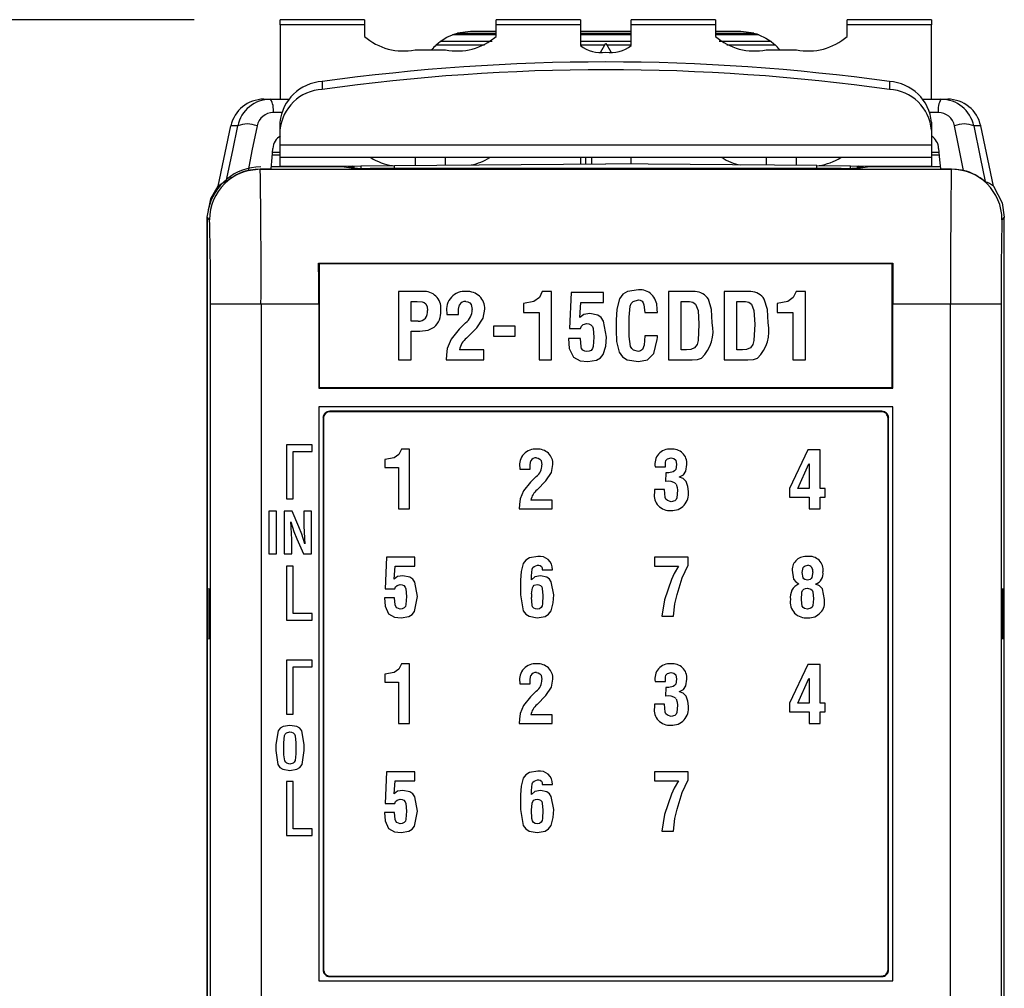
# Model space of a CAD drawing. Header units: millimetres. Extents: x 0 to 559, y 0 to 432.
# Tile 7 of 24: x 127 to 157, y 172 to 200. Entities that reach past the tile are written whole.
import ezdxf

# ---------------------------------------------------------------- set-up
doc = ezdxf.new("R2010")
doc.units = ezdxf.units.MM
doc.header["$LTSCALE"] = 2
doc.layers.add('DIMENSIONS', color=140, linetype='Continuous', lineweight=25)
doc.styles.add('SLDTEXTSTYLE0', font='TXT', dxfattribs={"width": 0.7})
doc.dimstyles.new('SLDDIMSTYLE0', dxfattribs={"dimtxt": 4.316016, "dimasz": 6.604, "dimexe": 0, "dimexo": 0.0625, "dimgap": 1.079004, "dimtad": 0, "dimtih": 1, "dimtoh": 1, "dimdec": 1, "dimrnd": 1e-09, "dimzin": 12, "dimdsep": 46, "dimtxsty": 'SLDTEXTSTYLE0', "dimsah": 1, "dimcen": 0.09, "dimadec": 0, "dimazin": 3, "dimtfac": 1, "dimtdec": 1, "dimtofl": 0, "dimtmove": 0, "dimatfit": 3, "dimfxl": 0, "dimfrac": 2, "dimtolj": 1, "dimtzin": 12, "dimarcsym": 0})

# ---------------------------------------------------------------- blocks, each defined once
blk = doc.blocks.new('_D')
at = {"layer": 'DIMENSIONS'}
for p, q in [((132.637, 200.337), (100.158, 200.337)), ((106.508, 200.337), (106.508, 155.898)), ((100.096, 148.073), (98.646, 148.073)), ((98.646, 148.073), (98.646, 141.213)), ((112.921, 148.073), (114.37, 148.073)), ((114.37, 148.073), (114.37, 141.213)), ((98.646, 141.213), (100.096, 141.213)), ((114.37, 141.213), (112.921, 141.213)), ((106.508, 95.809), (106.508, 140.247)), ((142.287, 95.809), (100.158, 95.809))]:
    blk.add_line(p, q, dxfattribs=at)
for points in [[(106.508, 200.337), (105.492, 193.733), (107.524, 193.733)], [(106.508, 95.809), (107.524, 102.413), (105.492, 102.413)]]:
    blk.add_solid(points, dxfattribs=at)
at = {"layer": 'DIMENSIONS', "char_height": 4.2333, "attachment_point": 1, "style": 'SLDTEXTSTYLE0'}
for s, insert in [('104.5', (98.3, 154.496)), ('4.12', (100.096, 146.67))]:
    blk.add_mtext(s, dxfattribs=dict(at, insert=insert))

msp = doc.modelspace()

# ---------------------------------------------------------------- linework, layer by layer
for p, q in [((137.677, 200.337), (135.177, 200.337)), ((135.177, 200.182), (135.177, 200.337)), ((137.677, 200.182), (135.177, 200.182)), ((135.177, 200.182), (135.177, 197.982)), ((137.677, 200.337), (137.677, 200.182)), ((137.677, 200.182), (137.677, 199.84)), ((144.077, 200.337), (141.577, 200.337)), ((141.577, 200.182), (141.577, 200.337)), ((141.577, 199.84), (141.577, 200.182)), ((144.077, 200.182), (141.577, 200.182)), ((144.077, 200.337), (144.077, 200.182)), ((144.077, 200.182), (144.077, 199.577)), ((148.077, 200.337), (145.577, 200.337)), ((145.577, 200.182), (145.577, 200.337)), ((145.577, 199.577), (145.577, 200.182)), ((148.077, 200.182), (145.577, 200.182)), ((148.077, 200.337), (148.077, 200.182)), ((148.077, 200.182), (148.077, 199.84)), ((154.477, 200.337), (151.977, 200.337)), ((151.977, 200.182), (151.977, 200.337)), ((151.977, 199.84), (151.977, 200.182)), ((154.477, 200.182), (151.977, 200.182)), ((154.477, 200.337), (154.477, 200.182)), ((154.477, 197.982), (154.477, 200.182)), ((141.577, 199.891), (140.286, 199.891)), ((140.824, 199.989), (140.435, 199.939)), ((140.435, 199.939), (141.577, 199.939)), ((141.577, 199.989), (140.824, 199.989)), ((145.577, 199.989), (144.077, 199.989)), ((144.077, 199.939), (145.577, 199.939)), ((145.577, 199.891), (144.077, 199.891)), ((148.824, 199.989), (148.077, 199.989)), ((148.077, 199.939), (149.213, 199.939)), ((149.363, 199.891), (148.077, 199.891)), ((149.213, 199.939), (148.824, 199.989)), ((139.805, 199.59), (141.237, 199.59)), ((141.466, 199.691), (139.924, 199.691)), ((145.577, 199.691), (144.077, 199.691)), ((144.077, 199.59), (144.795, 199.59)), ((144.676, 199.384), (144.824, 199.641)), ((144.824, 199.641), (144.973, 199.383)), ((144.854, 199.59), (145.577, 199.59)), ((149.724, 199.691), (148.187, 199.691)), ((148.417, 199.59), (149.844, 199.59)), ((139.177, 199.445), (140.077, 199.445)), ((149.577, 199.445), (150.477, 199.445)), ((136.425, 198.503), (136.425, 198.273)), ((153.229, 198.503), (153.229, 198.273)), ((134.699, 197.982), (134.897, 197.982)), ((134.897, 197.982), (135.434, 197.982)), ((154.22, 197.982), (154.756, 197.982)), ((154.756, 197.982), (154.955, 197.982)), ((135.219, 197.586), (134.977, 197.586)), ((154.677, 197.586), (154.434, 197.586)), ((133.342, 195.408), (133.72, 197.189)), ((133.924, 197.189), (133.72, 197.189)), ((135.177, 197.065), (135.177, 197.296)), ((154.477, 197.296), (154.477, 197.065)), ((155.933, 197.189), (155.73, 197.189)), ((156.311, 195.408), (155.933, 197.189)), ((135.177, 196.631), (135.177, 197.065)), ((154.477, 197.065), (154.477, 196.631)), ((135.177, 196.631), (154.477, 196.631)), ((135.177, 196.25), (135.177, 196.631)), ((154.477, 196.631), (154.477, 196.25)), ((135.177, 196.321), (134.95, 196.321)), ((135.177, 196.399), (134.951, 196.399)), ((154.702, 196.399), (154.477, 196.399)), ((154.704, 196.321), (154.477, 196.321)), ((137.324, 196.002), (134.981, 195.982)), ((154.477, 196.25), (135.177, 196.25)), ((135.177, 195.995), (135.177, 196.25)), ((135.177, 195.995), (136.485, 195.995)), ((137.324, 196.002), (137.57, 196.004)), ((137.324, 196.002), (137.324, 195.964)), ((137.57, 196.004), (138.568, 196.013)), ((137.57, 196.004), (137.57, 195.933)), ((138.568, 196.013), (144.824, 196.068)), ((138.568, 195.932), (138.568, 196.013)), ((139.177, 196.25), (139.177, 196.018)), ((140.077, 196.026), (140.077, 196.25)), ((144.077, 196.25), (144.077, 196.061)), ((144.227, 196.25), (144.227, 196.062)), ((144.407, 196.25), (144.407, 196.064)), ((151.08, 196.013), (144.824, 196.068)), ((145.577, 196.061), (145.577, 196.25)), ((149.577, 196.25), (149.577, 196.026)), ((150.477, 196.018), (150.477, 196.25)), ((151.08, 196.013), (152.079, 196.004)), ((151.08, 195.932), (151.08, 196.013)), ((152.079, 196.004), (152.324, 196.002)), ((152.079, 195.933), (152.079, 196.004)), ((152.324, 195.964), (152.324, 196.002)), ((154.668, 195.982), (152.324, 196.002)), ((153.163, 195.995), (154.477, 195.995)), ((154.477, 196.25), (154.477, 195.995)), ((154.477, 195.995), (154.477, 195.982)), ((134.229, 195.872), (134.588, 195.916)), ((134.588, 195.916), (134.592, 195.911)), ((134.592, 195.911), (155.062, 195.911)), ((137.077, 195.982), (134.922, 195.982)), ((137.077, 195.982), (137.351, 195.936)), ((137.382, 195.964), (137.19, 195.963)), ((151.804, 195.932), (137.85, 195.932)), ((152.464, 195.963), (152.266, 195.964)), ((152.303, 195.936), (152.577, 195.982)), ((154.732, 195.982), (152.577, 195.982)), ((155.062, 195.911), (155.066, 195.916)), ((133.019, 194.378), (133.022, 194.469)), ((133.019, 162.103), (133.019, 194.378)), ((133.092, 194.412), (133.022, 194.482)), ((133.022, 194.482), (133.022, 162.621)), ((156.632, 194.482), (156.562, 194.412)), ((156.632, 169.482), (156.632, 194.482)), ((136.32, 193.128), (136.341, 193.108)), ((136.32, 193.128), (153.333, 193.128)), ((136.341, 193.108), (136.341, 189.436)), ((153.313, 193.108), (136.341, 193.108)), ((153.333, 193.128), (153.313, 193.108)), ((153.313, 189.436), (153.313, 193.108)), ((139.459, 192.283), (138.69, 192.284)), ((138.69, 192.284), (138.69, 190.257)), ((143.222, 192.284), (142.947, 192.284)), ((143.222, 190.257), (143.222, 192.284)), ((143.801, 192.258), (143.75, 191.185)), ((144.76, 192.258), (143.801, 192.258)), ((144.76, 191.961), (144.76, 192.258)), ((146.682, 192.284), (146.682, 190.257)), ((147.472, 192.283), (146.682, 192.284)), ((148.336, 192.284), (148.336, 190.257)), ((149.125, 192.283), (148.336, 192.284)), ((150.738, 192.284), (150.464, 192.284)), ((150.738, 190.257), (150.738, 192.284)), ((134.614, 191.912), (133.114, 191.912)), ((133.114, 162.621), (133.114, 191.912)), ((134.614, 191.912), (134.614, 162.621)), ((136.327, 191.912), (134.614, 191.912)), ((136.327, 191.912), (136.327, 189.422)), ((139.063, 191.407), (139.063, 191.986)), ((139.063, 191.986), (139.237, 191.986)), ((142.391, 191.932), (142.392, 191.661)), ((144.061, 191.518), (144.086, 191.961)), ((144.086, 191.961), (144.76, 191.961)), ((147.055, 191.986), (147.307, 191.986)), ((147.055, 190.555), (147.055, 191.986)), ((148.709, 190.555), (148.709, 191.986)), ((148.709, 191.986), (148.961, 191.986)), ((149.908, 191.932), (149.908, 191.661)), ((153.327, 189.422), (153.327, 191.912)), ((155.04, 191.912), (153.327, 191.912)), ((155.04, 169.482), (155.04, 191.912)), ((156.54, 191.912), (155.04, 191.912)), ((156.54, 191.912), (156.54, 169.482)), ((140.118, 191.658), (140.118, 191.602)), ((142.392, 191.661), (142.849, 191.661)), ((142.849, 191.661), (142.849, 190.257)), ((145.981, 191.658), (146.354, 191.659)), ((149.908, 191.661), (150.366, 191.661)), ((150.366, 191.661), (150.366, 190.257)), ((139.266, 191.406), (139.063, 191.407)), ((140.118, 191.602), (140.466, 191.602)), ((140.675, 191.36), (140.483, 191.167)), ((145.131, 191.434), (145.131, 191.142)), ((145.524, 190.95), (145.524, 191.519)), ((139.063, 190.257), (139.063, 191.109)), ((139.063, 191.109), (139.318, 191.109)), ((140.703, 190.904), (141.005, 191.21)), ((142.142, 191.256), (141.498, 191.256)), ((141.498, 191.256), (141.498, 190.959)), ((142.142, 190.959), (142.142, 191.256)), ((143.75, 191.185), (144.078, 191.185)), ((141.498, 190.959), (142.142, 190.959)), ((144.074, 190.888), (143.726, 190.888)), ((146.358, 190.975), (145.981, 190.975)), ((141.213, 190.555), (140.497, 190.555)), ((141.213, 190.257), (141.213, 190.555)), ((147.222, 190.555), (147.055, 190.555)), ((148.876, 190.555), (148.709, 190.555)), ((138.69, 190.257), (139.063, 190.257)), ((140.099, 190.257), (141.213, 190.257)), ((142.849, 190.257), (143.222, 190.257)), ((146.682, 190.257), (147.381, 190.257)), ((148.336, 190.257), (149.035, 190.257)), ((150.366, 190.257), (150.738, 190.257)), ((136.341, 189.436), (136.327, 189.422)), ((136.327, 189.422), (153.327, 189.422)), ((136.341, 189.436), (153.313, 189.436)), ((153.313, 189.436), (153.327, 189.422)), ((153.327, 188.862), (136.327, 188.862)), ((136.327, 188.862), (136.327, 171.862)), ((136.652, 188.737), (136.665, 188.723)), ((153.002, 188.737), (136.652, 188.737)), ((152.989, 188.723), (136.665, 188.723)), ((152.989, 188.723), (153.002, 188.737)), ((153.327, 171.862), (153.327, 188.862)), ((136.465, 188.523), (136.452, 188.537)), ((136.452, 188.537), (136.452, 172.187)), ((136.465, 188.523), (136.465, 172.2)), ((136.465, 188.523), (136.465, 188.523)), ((153.202, 188.537), (153.189, 188.523)), ((153.189, 172.2), (153.189, 188.523)), ((153.202, 172.187), (153.202, 188.537)), ((135.37, 187.742), (135.37, 186.142)), ((136.127, 187.742), (135.37, 187.742)), ((135.57, 187.542), (136.127, 187.542)), ((135.57, 186.142), (135.57, 187.542)), ((136.127, 187.542), (136.127, 187.742)), ((139.012, 187.613), (138.772, 187.613)), ((139.012, 185.84), (139.012, 187.613)), ((150.809, 187.589), (150.272, 186.451)), ((151.173, 187.589), (150.809, 187.589)), ((151.173, 186.451), (151.173, 187.589)), ((138.285, 187.306), (138.285, 187.069)), ((138.285, 187.069), (138.685, 187.069)), ((138.685, 187.069), (138.685, 185.84)), ((142.279, 187.066), (142.279, 187.017)), ((142.279, 187.017), (142.583, 187.017)), ((146.289, 187.089), (146.593, 187.089)), ((146.593, 187.089), (146.593, 187.214)), ((150.516, 186.451), (150.842, 187.179)), ((150.842, 187.179), (150.847, 187.179)), ((150.847, 187.179), (150.847, 186.451)), ((142.766, 186.805), (142.598, 186.636)), ((142.791, 186.406), (143.055, 186.674)), ((146.601, 186.912), (146.6, 186.651)), ((147.01, 186.786), (147.01, 186.791)), ((146.571, 186.422), (146.267, 186.421)), ((146.267, 186.421), (146.267, 186.317)), ((150.272, 186.451), (150.272, 186.191)), ((150.847, 186.451), (150.516, 186.451)), ((151.325, 186.451), (151.173, 186.451)), ((151.325, 186.191), (151.325, 186.451)), ((135.37, 186.142), (135.57, 186.142)), ((143.237, 186.1), (142.61, 186.1)), ((143.237, 185.84), (143.237, 186.1)), ((150.272, 186.191), (150.847, 186.191)), ((150.847, 186.191), (150.847, 185.84)), ((151.173, 186.191), (151.325, 186.191)), ((151.173, 185.84), (151.173, 186.191)), ((138.685, 185.84), (139.012, 185.84)), ((142.262, 185.84), (143.237, 185.84)), ((150.847, 185.84), (151.173, 185.84)), ((134.845, 185.774), (134.845, 184.508)), ((135.078, 185.774), (134.845, 185.774)), ((135.078, 184.508), (135.078, 185.774)), ((135.541, 185.774), (135.299, 185.774)), ((135.299, 185.774), (135.299, 184.508)), ((135.734, 185.312), (135.541, 185.774)), ((136.111, 185.774), (135.878, 185.774)), ((135.878, 185.774), (135.878, 185.525)), ((136.111, 184.508), (136.111, 185.774)), ((135.495, 185.461), (135.499, 185.461)), ((135.674, 184.958), (135.868, 184.508)), ((135.532, 184.508), (135.532, 184.745)), ((135.913, 184.81), (135.91, 184.81)), ((134.845, 184.508), (135.078, 184.508)), ((135.299, 184.508), (135.532, 184.508)), ((135.868, 184.508), (136.111, 184.508)), ((138.335, 184.411), (138.29, 183.472)), ((139.174, 184.411), (138.335, 184.411)), ((139.174, 184.151), (139.174, 184.411)), ((147.268, 184.411), (146.266, 184.411)), ((146.266, 184.411), (146.269, 184.151)), ((147.268, 184.172), (147.268, 184.411)), ((135.37, 184.142), (135.37, 182.542)), ((135.57, 184.142), (135.37, 184.142)), ((135.57, 182.742), (135.57, 184.142)), ((138.563, 183.764), (138.584, 184.151)), ((138.584, 184.151), (139.174, 184.151)), ((142.947, 184.041), (143.25, 184.041)), ((146.269, 184.151), (146.979, 184.151)), ((142.623, 183.745), (142.622, 183.858)), ((138.29, 183.472), (138.577, 183.472)), ((142.301, 183.733), (142.301, 183.3)), ((150.549, 183.622), (150.549, 183.622)), ((150.803, 183.731), (150.803, 183.731)), ((151.044, 183.612), (151.044, 183.617)), ((138.573, 183.213), (138.269, 183.212)), ((150.625, 183.148), (150.625, 183.148)), ((136.127, 182.742), (135.57, 182.742)), ((136.127, 182.542), (136.127, 182.742)), ((146.488, 182.66), (146.832, 182.66)), ((135.37, 182.542), (136.127, 182.542)), ((135.37, 181.362), (135.37, 179.762)), ((136.127, 181.362), (135.37, 181.362)), ((135.57, 179.762), (135.57, 181.162)), ((135.57, 181.162), (136.127, 181.162)), ((136.127, 181.162), (136.127, 181.362)), ((139.012, 181.253), (138.772, 181.253)), ((139.012, 179.48), (139.012, 181.253)), ((150.809, 181.229), (150.272, 180.091)), ((151.173, 181.229), (150.809, 181.229)), ((151.173, 180.091), (151.173, 181.229)), ((138.285, 180.946), (138.285, 180.709)), ((146.593, 180.729), (146.593, 180.854)), ((138.285, 180.709), (138.685, 180.709)), ((138.685, 180.709), (138.685, 179.48)), ((142.279, 180.706), (142.279, 180.657)), ((142.279, 180.657), (142.583, 180.657)), ((146.289, 180.729), (146.593, 180.729)), ((146.601, 180.552), (146.6, 180.291)), ((150.516, 180.091), (150.842, 180.819)), ((150.842, 180.819), (150.847, 180.819)), ((150.847, 180.819), (150.847, 180.091)), ((142.766, 180.445), (142.598, 180.276)), ((142.791, 180.046), (143.055, 180.314)), ((147.01, 180.426), (147.01, 180.431)), ((146.571, 180.062), (146.267, 180.061)), ((146.267, 180.061), (146.267, 179.957)), ((150.272, 180.091), (150.272, 179.831)), ((150.847, 180.091), (150.516, 180.091)), ((151.325, 180.091), (151.173, 180.091)), ((151.325, 179.831), (151.325, 180.091)), ((135.37, 179.762), (135.57, 179.762)), ((143.237, 179.74), (142.61, 179.74)), ((143.237, 179.48), (143.237, 179.74)), ((150.272, 179.831), (150.847, 179.831)), ((150.847, 179.831), (150.847, 179.48)), ((151.173, 179.831), (151.325, 179.831)), ((151.173, 179.48), (151.173, 179.831)), ((138.685, 179.48), (139.012, 179.48)), ((142.262, 179.48), (143.237, 179.48)), ((150.847, 179.48), (151.173, 179.48)), ((133.019, 179.108), (133.014, 179.108)), ((135.05, 178.864), (135.05, 178.681)), ((135.295, 178.561), (135.295, 178.917)), ((135.645, 178.91), (135.645, 178.582)), ((135.89, 178.681), (135.891, 178.864)), ((138.335, 178.051), (138.29, 177.112)), ((139.174, 178.051), (138.335, 178.051)), ((139.174, 177.791), (139.174, 178.051)), ((146.266, 178.051), (146.269, 177.791)), ((147.268, 178.051), (146.266, 178.051)), ((147.268, 177.812), (147.268, 178.051)), ((135.37, 177.762), (135.37, 176.162)), ((135.57, 177.762), (135.37, 177.762)), ((135.57, 176.362), (135.57, 177.762)), ((138.563, 177.404), (138.584, 177.791)), ((138.584, 177.791), (139.174, 177.791)), ((142.947, 177.681), (143.25, 177.681)), ((146.269, 177.791), (146.979, 177.791)), ((142.301, 177.373), (142.301, 176.94)), ((142.623, 177.385), (142.622, 177.498)), ((138.29, 177.112), (138.577, 177.112)), ((138.573, 176.853), (138.269, 176.852)), ((135.37, 176.162), (136.127, 176.162)), ((136.127, 176.362), (135.57, 176.362)), ((136.127, 176.162), (136.127, 176.362)), ((146.488, 176.3), (146.832, 176.3)), ((136.452, 172.187), (136.465, 172.2)), ((136.465, 172.2), (136.465, 172.2)), ((153.189, 172.2), (153.202, 172.187)), ((136.327, 171.862), (153.327, 171.862)), ((136.665, 172), (136.652, 171.987)), ((136.652, 171.987), (153.002, 171.987)), ((136.665, 172), (152.989, 172)), ((153.002, 171.987), (152.989, 172))]:
    msp.add_line(p, q)
at = {"flags": 128}
for points in [[(139.924, 199.691), (140.12, 199.816), (140.286, 199.891)], [(140.286, 199.891), (140.369, 199.92), (140.435, 199.939)], [(149.213, 199.939), (149.297, 199.914), (149.363, 199.891)], [(149.363, 199.891), (149.572, 199.792), (149.724, 199.691)], [(139.805, 199.59), (139.871, 199.649), (139.924, 199.691)], [(149.724, 199.691), (149.792, 199.636), (149.844, 199.59)], [(133.586, 195.538), (133.775, 196.462), (133.924, 197.189)], [(134.496, 197.189), (134.347, 196.451), (134.229, 195.872)], [(155.424, 195.872), (155.275, 196.609), (155.157, 197.189)], [(155.73, 197.189), (155.919, 196.264), (156.068, 195.538)], [(134.917, 195.916), (134.944, 196.257), (134.966, 196.525)], [(154.687, 196.525), (154.715, 196.184), (154.737, 195.916)], [(134.588, 195.916), (134.772, 195.916), (134.917, 195.916)], [(154.737, 195.916), (154.921, 195.916), (155.066, 195.916)], [(155.066, 195.916), (155.269, 195.902), (155.424, 195.872)], [(133.022, 194.482), (133.125, 195.029), (133.342, 195.408)], [(156.311, 195.408), (156.568, 194.914), (156.632, 194.482)], [(136.327, 191.912), (136.325, 192.601), (136.32, 193.128)], [(153.333, 193.128), (153.328, 192.454), (153.327, 191.912)], [(142.947, 192.284), (142.86, 192.104), (142.7, 191.986), (142.391, 191.932)], [(145.794, 192.333), (145.474, 192.282), (145.334, 192.201), (145.238, 192.071), (145.151, 191.759), (145.131, 191.434)], [(150.464, 192.284), (150.377, 192.104), (150.217, 191.986), (149.908, 191.932)], [(139.237, 191.986), (139.387, 191.974), (139.443, 191.955), (139.492, 191.921), (139.535, 191.826), (139.544, 191.72)], [(140.68, 191.986), (140.745, 191.978), (140.802, 191.948), (140.842, 191.897), (140.869, 191.747)], [(145.524, 191.519), (145.551, 191.848), (145.581, 191.925), (145.637, 191.985), (145.792, 192.036)], [(145.792, 192.036), (145.849, 192.024), (145.9, 191.994), (145.934, 191.947), (145.951, 191.891), (145.981, 191.658)], [(147.307, 191.986), (147.407, 191.97), (147.489, 191.911), (147.561, 191.724), (147.586, 191.319)], [(147.979, 191.354), (147.959, 191.754), (147.868, 192.053)], [(148.961, 191.986), (149.061, 191.97), (149.143, 191.911), (149.215, 191.724), (149.24, 191.319)], [(149.633, 191.354), (149.613, 191.754), (149.522, 192.053)], [(140.466, 191.602), (140.468, 191.763), (140.497, 191.887)], [(141.005, 191.21), (141.196, 191.495), (141.242, 191.76)], [(144.351, 191.632), (144.175, 191.601), (144.061, 191.518)], [(144.85, 190.929), (144.761, 191.409), (144.691, 191.51), (144.59, 191.58), (144.351, 191.632)], [(146.354, 191.659), (146.352, 191.746), (146.345, 191.814)], [(144.078, 191.185), (144.103, 191.253), (144.155, 191.303), (144.264, 191.334)], [(144.264, 191.334), (144.329, 191.328), (144.387, 191.298), (144.43, 191.25), (144.456, 191.191), (144.477, 190.932)], [(139.318, 191.109), (139.569, 191.141), (139.746, 191.23)], [(140.483, 191.167), (140.247, 190.872), (140.131, 190.6)], [(145.131, 191.142), (145.142, 190.806), (145.224, 190.482), (145.32, 190.346), (145.464, 190.261), (145.794, 190.207)], [(147.586, 191.319), (147.562, 190.828), (147.53, 190.71), (147.457, 190.612), (147.345, 190.564), (147.222, 190.555)], [(149.24, 191.319), (149.215, 190.828), (149.184, 190.71), (149.11, 190.612), (148.998, 190.564), (148.876, 190.555)], [(143.726, 190.888), (143.747, 190.598), (143.869, 190.337), (144.07, 190.231), (144.297, 190.207)], [(144.264, 190.505), (144.205, 190.517), (144.152, 190.545), (144.112, 190.591), (144.093, 190.648), (144.074, 190.888)], [(144.477, 190.932), (144.456, 190.659), (144.437, 190.593), (144.394, 190.54), (144.332, 190.512), (144.264, 190.505)], [(144.297, 190.207), (144.554, 190.252), (144.666, 190.319), (144.748, 190.421), (144.832, 190.668), (144.85, 190.929)], [(145.792, 190.505), (145.652, 190.545), (145.597, 190.594), (145.564, 190.659), (145.524, 190.95)], [(145.981, 190.975), (145.961, 190.697), (145.913, 190.567), (145.859, 190.524), (145.792, 190.505)], [(145.794, 190.207), (146.059, 190.259), (146.252, 190.445), (146.349, 190.857)], [(146.349, 190.857), (146.354, 190.923), (146.358, 190.975)], [(140.131, 190.6), (140.108, 190.408), (140.099, 190.257)], [(147.381, 190.257), (147.545, 190.269), (147.666, 190.311)], [(149.035, 190.257), (149.198, 190.269), (149.32, 190.311)], [(138.772, 187.613), (138.695, 187.456), (138.556, 187.353), (138.285, 187.306)], [(142.583, 187.017), (142.586, 187.158), (142.611, 187.266)], [(142.771, 187.353), (142.828, 187.346), (142.878, 187.32), (142.913, 187.275), (142.937, 187.144)], [(146.593, 187.214), (146.609, 187.28), (146.656, 187.328), (146.759, 187.353)], [(146.759, 187.353), (146.84, 187.338), (146.9, 187.282), (146.925, 187.155)], [(143.055, 186.674), (143.222, 186.923), (143.263, 187.155)], [(146.925, 187.155), (146.9, 187.013), (146.866, 186.969), (146.819, 186.938)], [(147.01, 186.791), (147.125, 186.848), (147.194, 186.957), (147.229, 187.157)], [(146.819, 186.938), (146.698, 186.915), (146.601, 186.912)], [(147.273, 186.355), (147.26, 186.51), (147.207, 186.656), (147.124, 186.744), (147.01, 186.786)], [(142.598, 186.636), (142.392, 186.378), (142.291, 186.14)], [(146.764, 186.057), (146.651, 186.088), (146.609, 186.13), (146.589, 186.185), (146.571, 186.422)], [(146.947, 186.393), (146.929, 186.174), (146.908, 186.123), (146.87, 186.084), (146.764, 186.057)], [(146.908, 186.58), (146.943, 186.479), (146.947, 186.393)], [(142.291, 186.14), (142.271, 185.973), (142.262, 185.84)], [(135.878, 185.525), (135.882, 185.326), (135.89, 185.169)], [(135.52, 185.1), (135.507, 185.302), (135.495, 185.461)], [(135.499, 185.461), (135.588, 185.176), (135.674, 184.958)], [(135.91, 184.81), (135.82, 185.094), (135.734, 185.312)], [(135.532, 184.745), (135.527, 184.944), (135.52, 185.1)], [(135.89, 185.169), (135.902, 184.968), (135.913, 184.81)], [(142.814, 184.433), (142.566, 184.394), (142.461, 184.326), (142.384, 184.226), (142.316, 183.985), (142.301, 183.733)], [(142.622, 183.858), (142.646, 184.061), (142.668, 184.106), (142.705, 184.14), (142.801, 184.173)], [(142.801, 184.173), (142.845, 184.173), (142.887, 184.165), (142.922, 184.139), (142.942, 184.092), (142.947, 184.041)], [(146.979, 184.151), (146.856, 183.929), (146.775, 183.747)], [(146.937, 183.311), (147.093, 183.805), (147.268, 184.172)], [(150.647, 183.955), (150.676, 184.106), (150.7, 184.137), (150.732, 184.158), (150.808, 184.173)], [(138.816, 183.863), (138.662, 183.836), (138.563, 183.764)], [(139.253, 183.248), (139.175, 183.668), (139.114, 183.757), (139.025, 183.818), (138.816, 183.863)], [(142.889, 183.863), (142.724, 183.83), (142.623, 183.745)], [(143.285, 183.3), (143.214, 183.683), (143.158, 183.764), (143.079, 183.822), (142.889, 183.863)], [(146.775, 183.747), (146.571, 183.149), (146.488, 182.66)], [(150.343, 184.027), (150.392, 183.763), (150.46, 183.68), (150.549, 183.622)], [(150.803, 183.731), (150.727, 183.747), (150.695, 183.77), (150.673, 183.802), (150.647, 183.955)], [(150.957, 183.979), (150.935, 183.814), (150.915, 183.778), (150.883, 183.751), (150.803, 183.731)], [(133.079, 182.732), (133.079, 182.942), (133.078, 183.182), (133.076, 183.332), (133.075, 183.441), (133.072, 183.482), (133.07, 183.441), (133.069, 183.332), (133.067, 183.182), (133.066, 182.942), (133.066, 182.732)], [(138.577, 183.472), (138.599, 183.531), (138.645, 183.576), (138.74, 183.603)], [(138.74, 183.603), (138.797, 183.597), (138.847, 183.572), (138.885, 183.529), (138.908, 183.477), (138.927, 183.251)], [(142.626, 183.326), (142.652, 183.508), (142.672, 183.548), (142.706, 183.579), (142.794, 183.603)], [(142.794, 183.603), (142.846, 183.595), (142.893, 183.573), (142.928, 183.534), (142.945, 183.485), (142.959, 183.276)], [(150.625, 183.148), (150.638, 183.372), (150.656, 183.425), (150.694, 183.466), (150.745, 183.487), (150.801, 183.494)], [(150.801, 183.494), (150.901, 183.468), (150.938, 183.432), (150.959, 183.384), (150.979, 183.177)], [(151.305, 183.16), (151.247, 183.474), (151.161, 183.566), (151.044, 183.612)], [(156.588, 182.732), (156.587, 182.942), (156.586, 183.182), (156.585, 183.332), (156.583, 183.441), (156.581, 183.482), (156.579, 183.441), (156.577, 183.332), (156.576, 183.182), (156.575, 182.942), (156.575, 182.732)], [(138.269, 183.212), (138.288, 182.958), (138.395, 182.73), (138.57, 182.637), (138.769, 182.616)], [(138.74, 182.877), (138.642, 182.912), (138.607, 182.952), (138.59, 183.002), (138.573, 183.213)], [(138.927, 183.251), (138.908, 183.012), (138.891, 182.954), (138.854, 182.908), (138.8, 182.883), (138.74, 182.877)], [(138.769, 182.616), (138.994, 182.655), (139.092, 182.715), (139.164, 182.803), (139.253, 183.248)], [(142.301, 183.3), (142.384, 182.824), (142.456, 182.727), (142.558, 182.66), (142.797, 182.616)], [(142.801, 182.877), (142.746, 182.88), (142.696, 182.901), (142.661, 182.943), (142.643, 182.995), (142.625, 183.214)], [(142.797, 182.616), (143.034, 182.659), (143.135, 182.726), (143.205, 182.825), (143.272, 183.058), (143.285, 183.3)], [(142.959, 183.276), (142.952, 183.032), (142.942, 182.972), (142.913, 182.919), (142.861, 182.887), (142.801, 182.877)], [(146.832, 182.66), (146.874, 183.027), (146.937, 183.311)], [(150.979, 183.177), (150.959, 182.981), (150.937, 182.936), (150.9, 182.904), (150.806, 182.877)], [(150.806, 182.877), (150.713, 182.895), (150.674, 182.921), (150.648, 182.961), (150.625, 183.148)], [(133.066, 182.732), (133.066, 182.522), (133.067, 182.282), (133.069, 182.132), (133.07, 182.022), (133.072, 181.982), (133.075, 182.022), (133.076, 182.132), (133.078, 182.282), (133.079, 182.522), (133.079, 182.732)], [(156.575, 182.732), (156.575, 182.522), (156.576, 182.282), (156.577, 182.132), (156.579, 182.022), (156.581, 181.982), (156.583, 182.022), (156.585, 182.132), (156.586, 182.282), (156.587, 182.522), (156.588, 182.732)], [(138.772, 181.253), (138.695, 181.096), (138.556, 180.993), (138.285, 180.946)], [(142.583, 180.657), (142.586, 180.798), (142.611, 180.906)], [(142.771, 180.993), (142.828, 180.986), (142.878, 180.96), (142.913, 180.915), (142.937, 180.784)], [(146.593, 180.854), (146.609, 180.92), (146.656, 180.968), (146.759, 180.993)], [(146.759, 180.993), (146.84, 180.978), (146.9, 180.922), (146.925, 180.795)], [(143.055, 180.314), (143.222, 180.563), (143.263, 180.795)], [(146.819, 180.578), (146.698, 180.555), (146.601, 180.552)], [(146.925, 180.795), (146.9, 180.653), (146.866, 180.609), (146.819, 180.578)], [(147.01, 180.431), (147.125, 180.488), (147.194, 180.597), (147.229, 180.797)], [(142.598, 180.276), (142.392, 180.018), (142.291, 179.78)], [(147.273, 179.995), (147.26, 180.15), (147.207, 180.296), (147.124, 180.384), (147.01, 180.426)], [(146.764, 179.697), (146.651, 179.728), (146.609, 179.77), (146.589, 179.825), (146.571, 180.062)], [(146.947, 180.033), (146.929, 179.814), (146.908, 179.763), (146.87, 179.724), (146.764, 179.697)], [(146.908, 180.22), (146.943, 180.119), (146.947, 180.033)], [(142.291, 179.78), (142.271, 179.613), (142.262, 179.48)], [(135.47, 179.426), (135.269, 179.394), (135.18, 179.345), (135.118, 179.264), (135.05, 178.864)], [(135.891, 178.864), (135.822, 179.264), (135.76, 179.345), (135.671, 179.394), (135.47, 179.426)], [(135.295, 178.917), (135.314, 179.125), (135.334, 179.173), (135.371, 179.209), (135.47, 179.24)], [(135.47, 179.24), (135.522, 179.23), (135.569, 179.206), (135.604, 179.167), (135.623, 179.119), (135.645, 178.91)], [(135.05, 178.681), (135.109, 178.266), (135.171, 178.182), (135.262, 178.13), (135.47, 178.097)], [(135.47, 178.283), (135.381, 178.307), (135.345, 178.337), (135.322, 178.377), (135.295, 178.561)], [(135.47, 178.097), (135.678, 178.13), (135.769, 178.182), (135.831, 178.266), (135.89, 178.681)], [(135.645, 178.582), (135.622, 178.386), (135.601, 178.342), (135.565, 178.309), (135.47, 178.283)], [(142.814, 178.073), (142.566, 178.034), (142.461, 177.966), (142.384, 177.866), (142.316, 177.625), (142.301, 177.373)], [(142.622, 177.498), (142.646, 177.701), (142.668, 177.746), (142.705, 177.78), (142.801, 177.813)], [(142.801, 177.813), (142.845, 177.813), (142.887, 177.805), (142.922, 177.779), (142.942, 177.732), (142.947, 177.681)], [(146.979, 177.791), (146.856, 177.569), (146.775, 177.387)], [(146.937, 176.951), (147.093, 177.445), (147.268, 177.812)], [(138.816, 177.503), (138.662, 177.476), (138.563, 177.404)], [(139.253, 176.888), (139.175, 177.308), (139.114, 177.397), (139.025, 177.458), (138.816, 177.503)], [(142.889, 177.503), (142.724, 177.47), (142.623, 177.385)], [(143.285, 176.94), (143.214, 177.323), (143.158, 177.404), (143.079, 177.462), (142.889, 177.503)], [(146.775, 177.387), (146.571, 176.789), (146.488, 176.3)], [(138.577, 177.112), (138.599, 177.171), (138.645, 177.216), (138.74, 177.243)], [(138.74, 177.243), (138.797, 177.237), (138.847, 177.212), (138.885, 177.169), (138.908, 177.117), (138.927, 176.891)], [(142.627, 176.916), (142.645, 177.123), (142.662, 177.172), (142.696, 177.212), (142.743, 177.235), (142.794, 177.243)], [(142.794, 177.243), (142.846, 177.235), (142.893, 177.213), (142.928, 177.174), (142.945, 177.125), (142.959, 176.916)], [(138.269, 176.852), (138.288, 176.598), (138.395, 176.37), (138.57, 176.277), (138.769, 176.256)], [(138.74, 176.517), (138.642, 176.552), (138.607, 176.592), (138.59, 176.642), (138.573, 176.853)], [(138.927, 176.891), (138.908, 176.652), (138.891, 176.594), (138.854, 176.548), (138.8, 176.523), (138.74, 176.517)], [(138.769, 176.256), (138.994, 176.295), (139.092, 176.355), (139.164, 176.443), (139.253, 176.888)], [(142.301, 176.94), (142.384, 176.464), (142.456, 176.367), (142.558, 176.3), (142.797, 176.256)], [(142.801, 176.517), (142.739, 176.522), (142.684, 176.551), (142.652, 176.604), (142.638, 176.666), (142.627, 176.916)], [(142.797, 176.256), (143.034, 176.299), (143.135, 176.366), (143.205, 176.465), (143.272, 176.698), (143.285, 176.94)], [(142.959, 176.916), (142.952, 176.672), (142.942, 176.612), (142.913, 176.559), (142.861, 176.527), (142.801, 176.517)], [(146.832, 176.3), (146.874, 176.667), (146.937, 176.951)]]:
    msp.add_lwpolyline(points, dxfattribs=at)
for centre, radius, start, end in [((138.828, 201.167), 1.757, 229.065, 281.4614), ((140.426, 201.167), 1.757, 258.5386, 310.935), ((149.228, 201.167), 1.757, 229.065, 281.4614), ((150.826, 201.167), 1.757, 258.5386, 310.935), ((140.824, 198.49), 1.5, 132.8289, 140.418), ((144.652, 200.24), 0.878, 229.065, 281.4614), ((145.001, 200.24), 0.878, 258.5386, 310.935), ((148.824, 198.49), 1.5, 39.582, 47.1712), ((144.827, 138.027), 61.057, 82.09047, 97.90953), ((144.827, 137.796), 61.057, 82.09047, 97.90953), ((136.5, 197.177), 1.329, 93.2523, 174.8627), ((153.153, 197.177), 1.329, 5.1373, 86.7477), ((136.5, 196.946), 1.329, 93.2523, 174.8627), ((153.153, 196.946), 1.329, 5.1373, 86.7477), ((134.699, 196.981), 1, 89.9898, 168.0132), ((134.898, 196.987), 0.994, 90.0154, 168.3), ((134.353, 197.666), 0.629, 352.6087, 30.0923), ((155.3, 197.666), 0.629, 149.9077, 187.3913), ((154.756, 196.987), 0.994, 11.7, 89.9846), ((154.955, 196.981), 1, 11.9868, 90.0102), ((134.979, 197.094), 0.492, 90.2145, 168.8299), ((154.675, 197.095), 0.491, 11.1262, 89.8293), ((134.21, 196.503), 0.744, 67.3972, 112.6507), ((155.443, 196.503), 0.744, 67.3493, 112.6028), ((135.399, 196.512), 0.433, 119.0177, 178.2504), ((154.26, 196.515), 0.427, 1.3884, 59.5561), ((138.768, 197.702), 1.709, 238.1333, 261.3204), ((140.5, 197.687), 1.689, 281.6347, 301.7261), ((149.131, 197.63), 1.629, 237.9002, 258.7451), ((150.864, 197.761), 1.771, 279.0811, 301.4591), ((134.619, 194.378), 1.6, 90.5, 168.2395), ((134.592, 194.411), 1.5, 90.0051, 179.9949), ((134.669, 194.238), 1.692, 105.0705, 129.812), ((-53.004, 192.897), 187.62, 359.69903, 0.92055), ((137.723, 210.789), 14.858, 268.5627, 270.4883), ((151.91, 213.287), 17.355, 269.6502, 271.2988), ((377.017, 192.711), 221.978, 179.17399, 180.20643), ((155.062, 194.411), 1.5, 0.0051, 89.9949), ((154.971, 194.212), 1.721, 50.4001, 74.7173), ((133.978, 194.503), 1.107, 110.7479, 125.0609), ((155.677, 194.506), 1.103, 54.9144, 69.2768), ((61.818, 192.545), 71.298, 359.49109, 1.50022), ((231.402, 192.514), 74.864, 178.54764, 180.46105), ((139.453, 191.792), 0.491, 350.3239, 89.2025), ((140.646, 191.749), 0.537, 84.5941, 189.7252), ((140.732, 191.774), 0.51, 358.4055, 93.9465), ((145.831, 191.821), 0.514, 359.2697, 94.2068), ((147.46, 191.807), 0.476, 31.1324, 88.6367), ((149.114, 191.807), 0.476, 31.1324, 88.6367), ((140.653, 191.816), 0.171, 80.8337, 155.8552), ((139.284, 191.67), 0.264, 266.1108, 11.0135), ((139.356, 191.663), 0.582, 311.9665, 4.5598), ((140.397, 191.742), 0.472, 306.018, 0.5739), ((146.897, 191.111), 1.109, 313.8759, 12.6427), ((148.551, 191.111), 1.109, 313.8759, 12.6427), ((141.043, 190.467), 0.553, 127.9365, 170.8941), ((136.652, 188.537), 0.2, 89.9971, 180.0029), ((136.665, 188.523), 0.2, 89.9964, 180), ((152.989, 188.523), 0.2, 359.9964, 90.0036), ((153.002, 188.537), 0.2, 359.9971, 90.0029), ((142.742, 187.146), 0.469, 84.5885, 189.7309), ((142.817, 187.168), 0.446, 358.4055, 93.9465), ((146.721, 187.174), 0.441, 85.4023, 191.1589), ((146.807, 187.193), 0.423, 355.1953, 96.8341), ((142.747, 187.205), 0.15, 80.839, 155.8499), ((142.524, 187.139), 0.413, 305.9839, 0.608), ((143.091, 186.022), 0.487, 128.0351, 170.7566), ((146.678, 186.285), 0.375, 52.1058, 101.9217), ((146.717, 186.25), 0.455, 171.5007, 274.9358), ((146.788, 186.285), 0.49, 266.323, 8.2378), ((142.869, 184.056), 0.381, 357.8363, 98.2727), ((150.758, 184.02), 0.415, 83.4519, 179.0579), ((150.861, 184.033), 0.404, 352.5538, 97.8355), ((150.796, 184.01), 0.164, 349.0425, 85.6932), ((150.934, 183.929), 0.331, 289.3974, 8.969), ((150.712, 183.235), 0.42, 112.8217, 190.596), ((144.026, 183.261), 1.401, 177.3185, 181.9104), ((150.757, 183.078), 0.465, 170.091, 276.9733), ((150.842, 183.084), 0.469, 266.5294, 9.3051), ((142.742, 180.786), 0.469, 84.5885, 189.7309), ((142.817, 180.808), 0.446, 358.4055, 93.9465), ((146.721, 180.814), 0.441, 85.4023, 191.1589), ((146.807, 180.833), 0.423, 355.1953, 96.8341), ((142.747, 180.845), 0.15, 80.839, 155.8499), ((142.524, 180.779), 0.413, 305.9839, 0.608), ((146.678, 179.925), 0.375, 52.1058, 101.9217), ((143.091, 179.662), 0.487, 128.0351, 170.7566), ((146.717, 179.89), 0.455, 171.5007, 274.9358), ((146.788, 179.925), 0.49, 266.323, 8.2378), ((142.869, 177.696), 0.381, 357.8363, 98.2727), ((136.652, 172.187), 0.2, 179.9971, 270.0029), ((136.665, 172.2), 0.2, 180, 270.0036), ((152.989, 172.2), 0.2, 269.9964, 0.0036), ((153.002, 172.187), 0.2, 269.9971, 0.0029)]:
    msp.add_arc(centre, radius, start, end)

# ---------------------------------------------------------------- dimensions: what is measured, and where the dimension line sits
at = {"layer": 'DIMENSIONS'}
dim = msp.add_linear_dim(base=(106.508, 200.337), p1=(144.827, 95.809), p2=(135.177, 200.337), angle=90, dimstyle='SLDDIMSTYLE0', dxfattribs=at)
dim.commit()
dim.dimension.update_dxf_attribs({"geometry": '_D', "text_midpoint": (106.508, 148.073), "dimtype": 160})

doc.saveas('drawing.dxf')
